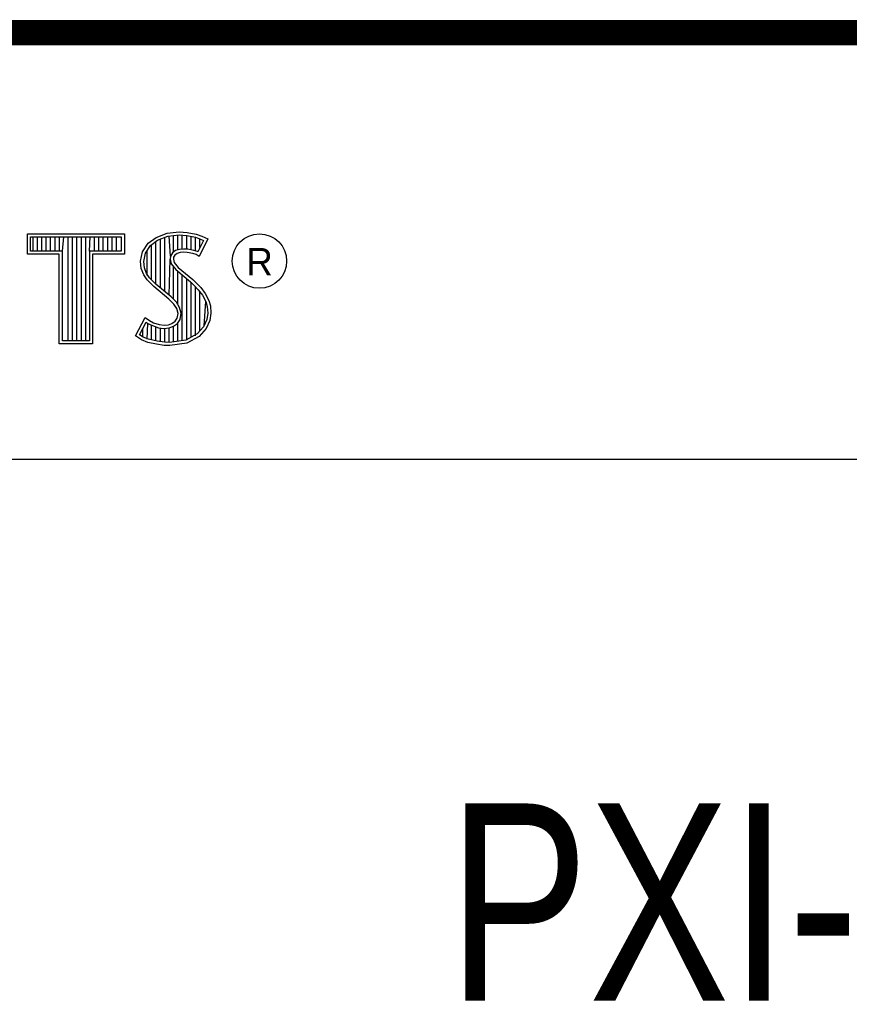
# Model space of a CAD drawing. Header units: inches. Extents: x 0.2 to 16.8, y 0.1 to 10.8.
# Tile 8 of 9: x 14.2 to 14.9, y 1.2 to 2. Entities that reach past the tile are written whole.
import ezdxf

# ---------------------------------------------------------------- set-up
doc = ezdxf.new("R2010")
doc.units = ezdxf.units.IN
doc.header["$LTSCALE"] = 0.935
doc.header["$MEASUREMENT"] = 0
doc.layers.get('0').update_dxf_attribs({"linetype": 'CONTINUOUS'})
doc.styles.get("Standard").update_dxf_attribs({"font": 'txt', "width": 0.8})

msp = doc.modelspace()

# ---------------------------------------------------------------- linework, layer by layer
at = {"color": 2, "linetype": 'CONTINUOUS'}
for p, q in [((13.06524, 1.96953), (16.74504, 1.96953)), ((14.22365, 1.81126), (14.30046, 1.81126)), ((14.22365, 1.79499), (14.22365, 1.81126)), ((14.22618, 1.80873), (14.29793, 1.80873)), ((14.22618, 1.79752), (14.22618, 1.80873)), ((14.22819, 1.79752), (14.22819, 1.80873)), ((14.23167, 1.79752), (14.23167, 1.80873)), ((14.23514, 1.79752), (14.23514, 1.80873)), ((14.23862, 1.79752), (14.23862, 1.80873)), ((14.24209, 1.79752), (14.24209, 1.80873)), ((14.24557, 1.79752), (14.24557, 1.80873)), ((14.24904, 1.79752), (14.24904, 1.80873)), ((14.25137, 1.79752), (14.25252, 1.80873)), ((14.25599, 1.72656), (14.25599, 1.80873)), ((14.25947, 1.72656), (14.25947, 1.80873)), ((14.26295, 1.72656), (14.26295, 1.80873)), ((14.26642, 1.72656), (14.26642, 1.80873)), ((14.2699, 1.72656), (14.2699, 1.80873)), ((14.27274, 1.79752), (14.27337, 1.80873)), ((14.27685, 1.79752), (14.27685, 1.80873)), ((14.28032, 1.79752), (14.28032, 1.80873)), ((14.2838, 1.79752), (14.2838, 1.80873)), ((14.28727, 1.79752), (14.28727, 1.80873)), ((14.29075, 1.79752), (14.29075, 1.80873)), ((14.29422, 1.79752), (14.29422, 1.80873)), ((14.29793, 1.80873), (14.29793, 1.79752)), ((14.30046, 1.81126), (14.30046, 1.79499)), ((14.3194, 1.80385), (14.32555, 1.80834)), ((14.32555, 1.80834), (14.33424, 1.81179)), ((14.32678, 1.80611), (14.33486, 1.80932)), ((14.33245, 1.76552), (14.33245, 1.80836)), ((14.33424, 1.81179), (14.34384, 1.81284)), ((14.33486, 1.80932), (14.34389, 1.81031)), ((14.33704, 1.7936), (14.33593, 1.80943)), ((14.33941, 1.7967), (14.33941, 1.80981)), ((14.34288, 1.79844), (14.34288, 1.81019)), ((14.34384, 1.81284), (14.35029, 1.81239)), ((14.34389, 1.81031), (14.34994, 1.80988)), ((14.34636, 1.79907), (14.34636, 1.81013)), ((14.34983, 1.79906), (14.34983, 1.80989)), ((14.34994, 1.80988), (14.35666, 1.80845)), ((14.35029, 1.81239), (14.35734, 1.81089)), ((14.35331, 1.79848), (14.35331, 1.80917)), ((14.35666, 1.80845), (14.36074, 1.80705)), ((14.35678, 1.79763), (14.35678, 1.80841)), ((14.35734, 1.81089), (14.36169, 1.80939)), ((14.36169, 1.80939), (14.36649, 1.80715)), ((14.31475, 1.79695), (14.3194, 1.80385)), ((14.31713, 1.79596), (14.32125, 1.80207)), ((14.32125, 1.80207), (14.32678, 1.80611)), ((14.32203, 1.77481), (14.32203, 1.80264)), ((14.3255, 1.77133), (14.3255, 1.80518)), ((14.32898, 1.76843), (14.32898, 1.80699)), ((14.36307, 1.80596), (14.35857, 1.79697)), ((14.36649, 1.80715), (14.35959, 1.79335)), ((14.36026, 1.80033), (14.36026, 1.80721)), ((14.36074, 1.80705), (14.36307, 1.80596)), ((14.24884, 1.79499), (14.22365, 1.79499)), ((14.25137, 1.79752), (14.22618, 1.79752)), ((14.24884, 1.72404), (14.24884, 1.79499)), ((14.25137, 1.72656), (14.25137, 1.79752)), ((14.29793, 1.79752), (14.27274, 1.79752)), ((14.27274, 1.79752), (14.27274, 1.72656)), ((14.30046, 1.79499), (14.27527, 1.79499)), ((14.27527, 1.79499), (14.27527, 1.72404)), ((14.31325, 1.78946), (14.31475, 1.79695)), ((14.3158, 1.78934), (14.31713, 1.79596)), ((14.31855, 1.77853), (14.31855, 1.79807)), ((14.33704, 1.7936), (14.33679, 1.7911)), ((14.33867, 1.79617), (14.33704, 1.7936)), ((14.34106, 1.7979), (14.33867, 1.79617)), ((14.33949, 1.79275), (14.33934, 1.79125)), ((14.34054, 1.7944), (14.33949, 1.79275)), ((14.34219, 1.7956), (14.34054, 1.7944)), ((14.34424, 1.79884), (14.34106, 1.7979)), ((14.34474, 1.79635), (14.34219, 1.7956)), ((14.34737, 1.79919), (14.34424, 1.79884)), ((14.34744, 1.79665), (14.34474, 1.79635)), ((14.35061, 1.79902), (14.34737, 1.79919)), ((14.35029, 1.7965), (14.34744, 1.79665)), ((14.35479, 1.7956), (14.35029, 1.7965)), ((14.35542, 1.79805), (14.35061, 1.79902)), ((14.35719, 1.79485), (14.35479, 1.7956)), ((14.35826, 1.79717), (14.35542, 1.79805)), ((14.35959, 1.79335), (14.35719, 1.79485)), ((14.35857, 1.79697), (14.35826, 1.79717)), ((14.31385, 1.78376), (14.31325, 1.78946)), ((14.31633, 1.78435), (14.3158, 1.78934)), ((14.33593, 1.76261), (14.33679, 1.7911)), ((14.33679, 1.7911), (14.33761, 1.78743)), ((14.33761, 1.78743), (14.34129, 1.78287)), ((14.33934, 1.79125), (14.33994, 1.78856)), ((14.33941, 1.75939), (14.33941, 1.7852)), ((14.33994, 1.78856), (14.34309, 1.78466)), ((14.3158, 1.77866), (14.31385, 1.78376)), ((14.3185, 1.77476), (14.3158, 1.77866)), ((14.31805, 1.77985), (14.31633, 1.78435)), ((14.32044, 1.77639), (14.31805, 1.77985)), ((14.34129, 1.78287), (14.35294, 1.77319)), ((14.34288, 1.75517), (14.34288, 1.78155)), ((14.34309, 1.78466), (14.35464, 1.77506)), ((14.34636, 1.72661), (14.34636, 1.77866)), ((14.32375, 1.76952), (14.3185, 1.77476)), ((14.32545, 1.77138), (14.32044, 1.77639)), ((14.33574, 1.75947), (14.32375, 1.76952)), ((14.33745, 1.76134), (14.32545, 1.77138)), ((14.34983, 1.72707), (14.34983, 1.77577)), ((14.35294, 1.77319), (14.35598, 1.77015)), ((14.35331, 1.7293), (14.35331, 1.77282)), ((14.35464, 1.77506), (14.35779, 1.77192)), ((14.35598, 1.77015), (14.35902, 1.76697)), ((14.35678, 1.7306), (14.35678, 1.76931)), ((14.35779, 1.77192), (14.36094, 1.76862)), ((14.35902, 1.76697), (14.36239, 1.76262)), ((14.36026, 1.73444), (14.36026, 1.76537)), ((14.36094, 1.76862), (14.36454, 1.76397)), ((14.36239, 1.76262), (14.36489, 1.75763)), ((14.36454, 1.76397), (14.36724, 1.75857)), ((14.33964, 1.75557), (14.33574, 1.75947)), ((14.34163, 1.75716), (14.33745, 1.76134)), ((14.34189, 1.75198), (14.33964, 1.75557)), ((14.34423, 1.75301), (14.34163, 1.75716)), ((14.36373, 1.73828), (14.36489, 1.75763)), ((14.36489, 1.75763), (14.36609, 1.75375)), ((14.36609, 1.75375), (14.3665, 1.74848)), ((14.36724, 1.75857), (14.36859, 1.75423)), ((14.36859, 1.75423), (14.36904, 1.74838)), ((14.34294, 1.74823), (14.34189, 1.75198)), ((14.34219, 1.74448), (14.34294, 1.74823)), ((14.34554, 1.74833), (14.34423, 1.75301)), ((14.34458, 1.74353), (14.34554, 1.74833)), ((14.3665, 1.74848), (14.3657, 1.7434)), ((14.36904, 1.74838), (14.36814, 1.74268)), ((14.3092, 1.73054), (14.317, 1.74493)), ((14.31252, 1.73136), (14.31784, 1.74119)), ((14.317, 1.74493), (14.3203, 1.74253)), ((14.31784, 1.74119), (14.31898, 1.74036)), ((14.31855, 1.72796), (14.31898, 1.74036)), ((14.31898, 1.74036), (14.32261, 1.73855)), ((14.3203, 1.74253), (14.3236, 1.74088)), ((14.32203, 1.72722), (14.32203, 1.73875)), ((14.32261, 1.73855), (14.32738, 1.7369)), ((14.3236, 1.74088), (14.32795, 1.73938)), ((14.32795, 1.73938), (14.33185, 1.73893)), ((14.33185, 1.73893), (14.33544, 1.73923)), ((14.33544, 1.73923), (14.33814, 1.74028)), ((14.33814, 1.74028), (14.34069, 1.74208)), ((14.33935, 1.73804), (14.34257, 1.74031)), ((14.33941, 1.7257), (14.33941, 1.73806)), ((14.34069, 1.74208), (14.34219, 1.74448)), ((14.34257, 1.74031), (14.34458, 1.74353)), ((14.34288, 1.72615), (14.34288, 1.74053)), ((14.3657, 1.7434), (14.36314, 1.73763)), ((14.36814, 1.74268), (14.36529, 1.73624)), ((14.31415, 1.72724), (14.3092, 1.73054)), ((14.31534, 1.72949), (14.31252, 1.73136)), ((14.31508, 1.72959), (14.31508, 1.73608)), ((14.3255, 1.72642), (14.3255, 1.73755)), ((14.32738, 1.7369), (14.3318, 1.73639)), ((14.32898, 1.7259), (14.32898, 1.73672)), ((14.3318, 1.73639), (14.33602, 1.73675)), ((14.33245, 1.72538), (14.33245, 1.73632)), ((14.33593, 1.72524), (14.33593, 1.73671)), ((14.33602, 1.73675), (14.33935, 1.73804)), ((14.35799, 1.73194), (14.34918, 1.72698)), ((14.36314, 1.73763), (14.35799, 1.73194)), ((14.36529, 1.73624), (14.35959, 1.72994)), ((14.27527, 1.72404), (14.24884, 1.72404)), ((14.27274, 1.72656), (14.25137, 1.72656)), ((14.31895, 1.72529), (14.31415, 1.72724)), ((14.31969, 1.72772), (14.31534, 1.72949)), ((14.326, 1.72379), (14.31895, 1.72529)), ((14.32645, 1.72628), (14.31969, 1.72772)), ((14.332, 1.72289), (14.326, 1.72379)), ((14.33223, 1.72541), (14.32645, 1.72628)), ((14.33634, 1.72274), (14.332, 1.72289)), ((14.33622, 1.72528), (14.33223, 1.72541)), ((14.34918, 1.72698), (14.33622, 1.72528)), ((14.34999, 1.72454), (14.33634, 1.72274)), ((14.35959, 1.72994), (14.34999, 1.72454)), ((13.06532, 1.63288), (16.75003, 1.63288))]:
    msp.add_line(p, q, dxfattribs=at)
at = {"color": 7, "linetype": 'CONTINUOUS', "const_width": 0.02}
msp.add_lwpolyline([(11.47181, 1.97017), (16.75, 1.97072)], dxfattribs=at)
at = {"color": 2, "linetype": 'CONTINUOUS'}
msp.add_circle((14.40744, 1.78964), 0.02154, dxfattribs=at)

# ---------------------------------------------------------------- texts
msp.add_text('R', height=0.02174, dxfattribs=at).set_placement((14.39705, 1.77824))
at = {"color": 7, "linetype": 'CONTINUOUS', "insert": (14.90514, 1.36034), "char_height": 0.15625, "width": 1, "attachment_point": 2}
msp.add_mtext('PXI-2585\\P ', dxfattribs=at)

doc.saveas('drawing.dxf')
